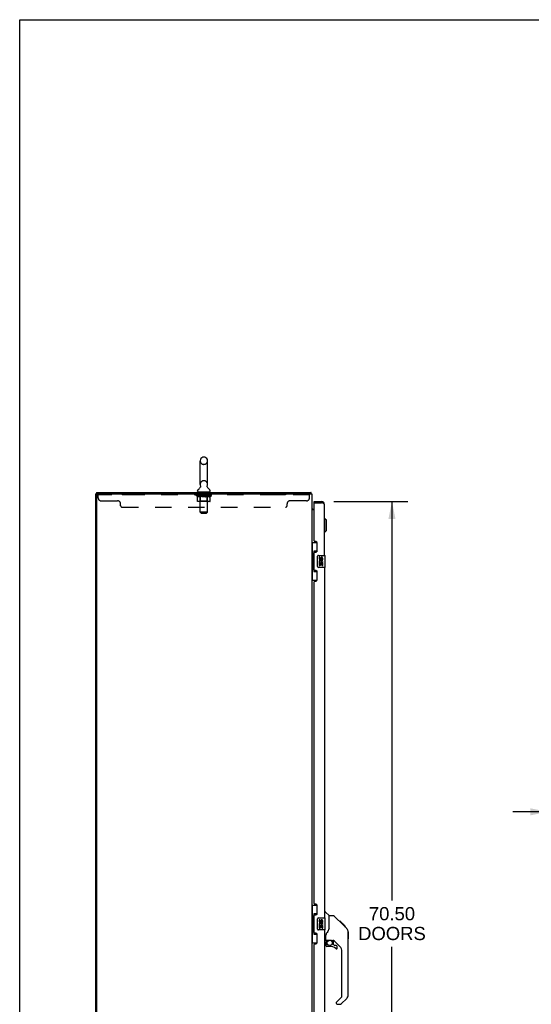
# Model space of a CAD drawing. Header units: inches. Extents: x 0 to 250, y 0 to 162.
# Tile 6 of 21: x 0 to 43, y 79 to 162. Entities that reach past the tile are written whole.
import ezdxf

# ---------------------------------------------------------------- set-up
doc = ezdxf.new("R2010")
doc.units = ezdxf.units.IN
doc.header["$LTSCALE"] = 13.735038
doc.header["$MEASUREMENT"] = 0
doc.linetypes.add('HIDDEN', pattern=[0.2, 0.1, -0.1])
doc.layers.get('0').update_dxf_attribs({"linetype": 'CONTINUOUS'})
for name, color, linetype in [('02___PRT_ALL_AXES', 7, 'CONTINUOUS'), ('DEFAULT_2', 8, 'HIDDEN'), ('DIMENSIONS', 7, 'CONTINUOUS')]:
    doc.layers.add(name, color=color, linetype=linetype)
doc.styles.get("Standard").update_dxf_attribs({"font": 'arial.ttf'})
doc.dimstyles.new('DIMSTYLE_1', dxfattribs={"dimtxt": 1.101741, "dimasz": 1.468988, "dimexe": 0.09, "dimexo": 0.07, "dimgap": 0.0375, "dimtad": 0, "dimtih": 1, "dimtoh": 1, "dimzin": 4, "dimdsep": 46, "dimtxsty": 'Standard', "dimblk": '_FILLED', "dimblk1": '_FILLED', "dimblk2": '_FILLED', "dimcen": 0.09, "dimazin": 1, "dimtfac": 1, "dimtdec": 3, "dimtofl": 0, "dimtmove": 0, "dimatfit": 3, "dimldrblk": '_FILLED', "dimfxl": 1, "dimtolj": 1, "dimtzin": 4, "dimarcsym": 0})

# ---------------------------------------------------------------- blocks, each defined once
blk = doc.blocks.new('_FILLED')
at = {"color": 0, "linetype": 'ByBlock'}
blk.add_solid([(0, 0), (-1, 0.2), (-1, -0.2)], dxfattribs=at)
blk = doc.blocks.new('*D8')
at = {"layer": 'DIMENSIONS', "color": 2, "linetype": 'Continuous'}
for p, q in [((44.05, 95.505), (41.112, 95.505)), ((45.8, 95.505), (48.2, 95.505))]:
    blk.add_line(p, q, dxfattribs=at)
at = {"layer": 'DIMENSIONS', "color": 2, "linetype": 'Continuous', "xscale": 1.4689880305, "yscale": 1.4689880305, "zscale": 1.4689880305}
blk.add_blockref('_FILLED', (44.05, 95.505), dxfattribs=at)
at = {"layer": 'DIMENSIONS', "color": 2, "linetype": 'Continuous', "xscale": 1.4689880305, "yscale": 1.4689880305, "zscale": 1.4689880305, "rotation": 180}
blk.add_blockref('_FILLED', (45.8, 95.505), dxfattribs=at)
at = {"layer": 'DIMENSIONS', "color": 2, "linetype": 'Continuous', "insert": (48.751, 96.056), "char_height": 1.1017, "width": 2.99395, "attachment_point": 1, "line_spacing_factor": 0.9}
blk.add_mtext('1.75', dxfattribs=at)
blk = doc.blocks.new('*D18')
at = {"layer": 'DIMENSIONS', "color": 2, "linetype": 'Continuous'}
for p, q in [((26.191, 121.4), (32.355, 121.4)), ((31.033, 121.4), (31.033, 88.11)), ((31.033, 50.9), (31.033, 84.254)), ((26.191, 50.9), (32.355, 50.9))]:
    blk.add_line(p, q, dxfattribs=at)
at = {"layer": 'DIMENSIONS', "color": 2, "linetype": 'Continuous', "xscale": 1.4689880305, "yscale": 1.4689880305, "zscale": 1.4689880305}
for p, rotation in [((31.033, 121.4), 90), ((31.033, 50.9), 270)]:
    blk.add_blockref('_FILLED', p, dxfattribs=dict(at, rotation=rotation))
at = {"layer": 'DIMENSIONS', "color": 2, "linetype": 'Continuous', "insert": (31.033, 87.56), "char_height": 1.1017, "width": 5.63567, "attachment_point": 2, "line_spacing_factor": 0.9}
blk.add_mtext('70.50\\PDOORS', dxfattribs=at)

msp = doc.modelspace()

# ---------------------------------------------------------------- linework, layer by layer
at = {"color": 7, "linetype": 'Continuous'}
for p, q in [((0, 0), (0, 161.589)), ((0, 161.589), (249.728, 161.589)), ((15.395, 125.095), (15.308, 125.095)), ((15.046, 122.82), (15.046, 124.795)), ((15.658, 122.82), (15.658, 124.795)), ((15.06, 122.601), (15.058, 122.597)), ((6.404, 122.046), (6.352, 122.046)), ((6.404, 122.15), (6.404, 122.046)), ((6.404, 122.15), (24.275, 122.15)), ((14.829, 122.249), (14.829, 122.288)), ((14.852, 122.18), (14.852, 122.15)), ((15.852, 122.18), (14.852, 122.18)), ((15.852, 122.18), (15.852, 122.15)), ((15.875, 122.249), (15.875, 122.288)), ((24.275, 122.15), (24.275, 122.046)), ((24.301, 122.053), (24.292, 122.046)), ((24.494, 120.754), (24.556, 120.754)), ((24.556, 121.296), (24.556, 121.4)), ((24.576, 121.296), (24.556, 121.296)), ((25.163, 121.4), (25.163, 121.296)), ((25.449, 119.95), (25.41, 119.95)), ((25.449, 118.848), (25.449, 119.95)), ((25.567, 119.832), (25.449, 119.95)), ((25.567, 118.966), (25.567, 119.832)), ((25.449, 118.848), (25.41, 118.848)), ((25.567, 118.966), (25.449, 118.848)), ((24.352, 117.975), (24.792, 117.975)), ((24.391, 117.975), (24.391, 116.95)), ((24.756, 117.975), (24.756, 117.195)), ((24.369, 116.95), (24.369, 115.85)), ((24.369, 116.95), (24.492, 116.95)), ((24.492, 116.98), (24.492, 117)), ((24.492, 115.85), (24.492, 116.95)), ((24.529, 117.24), (24.529, 115.56)), ((24.756, 117.24), (24.529, 117.24)), ((24.815, 116), (24.815, 116.8)), ((24.915, 116.9), (25.455, 116.9)), ((25.47, 115.915), (25.47, 116.885)), ((24.369, 115.85), (24.492, 115.85)), ((24.391, 115.85), (24.391, 114.825)), ((24.492, 115.799), (24.492, 115.819)), ((25.455, 115.9), (24.915, 115.9)), ((24.529, 115.56), (24.756, 115.56)), ((24.756, 115.605), (24.756, 114.825)), ((24.352, 114.825), (24.792, 114.825)), ((24.352, 87.725), (24.792, 87.725)), ((24.391, 87.725), (24.391, 86.7)), ((24.756, 87.725), (24.756, 86.945)), ((25.41, 87.154), (25.472, 87.154)), ((25.798, 86.844), (25.5, 87.142)), ((24.369, 86.7), (24.492, 86.7)), ((24.369, 86.7), (24.369, 85.6)), ((24.492, 86.73), (24.492, 86.75)), ((24.492, 85.6), (24.492, 86.7)), ((24.756, 86.99), (24.529, 86.99)), ((24.529, 86.99), (24.529, 85.31)), ((24.815, 85.75), (24.815, 86.55)), ((24.915, 86.65), (25.455, 86.65)), ((25.47, 85.665), (25.47, 86.635)), ((26.164, 86.839), (25.803, 86.839)), ((25.803, 85.734), (25.803, 86.839)), ((26.985, 86.051), (26.22, 86.815)), ((26.741, 86.361), (26.675, 86.361)), ((26.749, 86.354), (26.682, 86.354)), ((26.758, 86.344), (26.692, 86.344)), ((26.765, 86.337), (26.698, 86.337)), ((26.773, 86.329), (26.706, 86.329)), ((26.793, 86.31), (26.726, 86.31)), ((26.741, 86.361), (27.068, 86.034)), ((26.815, 86.287), (26.748, 86.287)), ((26.838, 86.264), (26.772, 86.264)), ((24.369, 85.6), (24.492, 85.6)), ((24.391, 85.6), (24.391, 84.575)), ((24.492, 85.549), (24.492, 85.569)), ((25.455, 85.65), (24.915, 85.65)), ((25.803, 85.797), (25.783, 85.74)), ((26.862, 86.24), (26.795, 86.24)), ((26.886, 86.216), (26.819, 86.216)), ((26.91, 86.193), (26.843, 86.193)), ((26.932, 86.171), (26.865, 86.171)), ((26.952, 86.15), (26.885, 86.15)), ((26.969, 86.133), (26.903, 86.133)), ((26.982, 86.12), (26.916, 86.12)), ((26.987, 86.116), (26.92, 86.116)), ((26.989, 86.114), (26.922, 86.114)), ((26.989, 86.113), (26.922, 86.113)), ((26.99, 86.113), (26.923, 86.113)), ((26.958, 86.077), (26.924, 86.111)), ((26.992, 86.11), (26.925, 86.11)), ((26.997, 86.106), (26.93, 86.106)), ((27.003, 86.1), (26.936, 86.1)), ((27.016, 86.086), (26.949, 86.086)), ((26.985, 86.05), (26.958, 86.077)), ((27.031, 86.071), (26.965, 86.071)), ((27.039, 86.063), (26.972, 86.063)), ((27.046, 86.056), (26.979, 86.056)), ((26.985, 86.05), (27.263, 85.772)), ((27.058, 86.044), (26.991, 86.044)), ((27.063, 86.039), (26.996, 86.039)), ((27.067, 86.036), (27, 86.036)), ((27.068, 86.035), (27.001, 86.035)), ((27.068, 86.034), (27.001, 86.034)), ((27.069, 86.034), (27.002, 86.034)), ((27.153, 85.95), (27.069, 86.034)), ((27.086, 85.95), (27.153, 85.95)), ((27.154, 85.948), (27.088, 85.948)), ((27.157, 85.945), (27.09, 85.945)), ((27.154, 85.948), (27.157, 85.945)), ((27.377, 85.517), (27.377, 85.523)), ((27.378, 80.21), (27.378, 85.494)), ((27.39, 85.498), (27.39, 84.912)), ((24.529, 85.31), (24.756, 85.31)), ((24.756, 85.355), (24.756, 84.575)), ((25.41, 84.772), (25.488, 84.772)), ((25.528, 84.811), (25.528, 85.218)), ((25.547, 84.813), (25.843, 84.813)), ((25.585, 84.733), (25.665, 84.813)), ((25.591, 84.727), (25.588, 84.73)), ((25.595, 84.724), (25.591, 84.727)), ((25.6, 84.719), (25.595, 84.724)), ((26.028, 84.772), (26.115, 84.772)), ((26.158, 84.44), (26.158, 84.767)), ((26.693, 84.275), (26.192, 84.777)), ((24.352, 84.575), (24.792, 84.575)), ((25.528, 84.594), (25.528, 84.356)), ((25.843, 84.278), (25.606, 84.278)), ((26.161, 84.432), (26.233, 84.36)), ((26.394, 84.356), (26.241, 84.356)), ((26.473, 84.158), (26.473, 84.278)), ((26.866, 80.125), (26.866, 83.858)), ((26.408, 79.634), (26.843, 80.069)), ((27.263, 79.932), (26.811, 79.48)), ((26.394, 79.6), (26.394, 79.535)), ((26.473, 79.457), (26.755, 79.457))]:
    msp.add_line(p, q, dxfattribs=at)
at = {"color": 3, "linetype": 'Continuous'}
for p, q in [((6.352, 50.254), (6.352, 122.046)), ((6.404, 122.046), (24.352, 122.046)), ((6.404, 121.983), (6.404, 50.316)), ((24.352, 122.046), (24.352, 50.254)), ((24.556, 121.4), (25.163, 121.4)), ((24.556, 118.107), (24.556, 121.276)), ((24.576, 121.296), (25.163, 121.296)), ((25.2, 121.282), (25.163, 121.296)), ((25.219, 121.275), (25.2, 121.282)), ((25.231, 121.27), (25.219, 121.275)), ((25.243, 121.266), (25.231, 121.27)), ((25.255, 121.261), (25.243, 121.266)), ((25.41, 116.9), (25.41, 121.153)), ((24.556, 120.702), (24.352, 120.702)), ((24.676, 118.047), (24.616, 118.047)), ((24.806, 117.297), (24.806, 117.917)), ((24.556, 115.692), (24.556, 117.107)), ((24.616, 117.167), (24.676, 117.167)), ((25.41, 115.9), (25.41, 86.65)), ((24.676, 115.632), (24.616, 115.632)), ((24.806, 114.882), (24.806, 115.502)), ((24.556, 87.857), (24.556, 114.692)), ((24.616, 114.752), (24.676, 114.752)), ((24.676, 87.797), (24.616, 87.797)), ((24.806, 87.047), (24.806, 87.667)), ((24.556, 85.442), (24.556, 86.857)), ((24.616, 86.917), (24.676, 86.917)), ((25.41, 85.65), (25.41, 56.4)), ((24.676, 85.382), (24.616, 85.382)), ((24.806, 84.632), (24.806, 85.252)), ((24.556, 57.607), (24.556, 84.442)), ((24.616, 84.502), (24.676, 84.502))]:
    msp.add_line(p, q, dxfattribs=at)
at = {"color": 7, "linetype": 'Continuous'}
for points in [[(15.065, 122.713), (15.066, 122.709), (15.068, 122.704), (15.069, 122.699), (15.071, 122.694), (15.072, 122.689), (15.072, 122.684), (15.073, 122.679), (15.074, 122.674), (15.074, 122.669), (15.074, 122.664), (15.074, 122.659), (15.074, 122.654), (15.073, 122.649), (15.073, 122.644), (15.072, 122.639), (15.071, 122.634), (15.07, 122.63), (15.069, 122.625), (15.068, 122.62), (15.066, 122.615), (15.064, 122.61), (15.062, 122.606), (15.06, 122.601)], [(15.645, 122.597), (15.643, 122.601), (15.641, 122.606), (15.639, 122.61), (15.637, 122.615), (15.636, 122.62), (15.634, 122.625), (15.633, 122.629), (15.632, 122.634), (15.631, 122.639), (15.63, 122.644), (15.63, 122.649), (15.629, 122.654), (15.629, 122.659), (15.629, 122.664), (15.629, 122.669), (15.63, 122.674), (15.63, 122.679), (15.631, 122.684), (15.632, 122.689), (15.633, 122.694), (15.634, 122.699), (15.635, 122.704), (15.637, 122.709), (15.638, 122.713)], [(24.288, 122.103), (24.287, 122.114), (24.286, 122.12), (24.286, 122.124), (24.285, 122.129), (24.285, 122.133), (24.284, 122.136), (24.283, 122.14), (24.282, 122.142), (24.281, 122.145), (24.28, 122.147), (24.279, 122.148), (24.277, 122.149), (24.276, 122.149), (24.275, 122.15)], [(24.301, 122.053), (24.299, 122.055), (24.298, 122.058), (24.296, 122.062), (24.294, 122.066), (24.293, 122.071), (24.292, 122.076), (24.291, 122.082), (24.29, 122.087), (24.289, 122.092), (24.288, 122.098), (24.288, 122.103)], [(24.362, 120.792), (24.36, 120.79), (24.358, 120.788), (24.356, 120.786), (24.355, 120.784), (24.354, 120.782)], [(24.373, 120.801), (24.37, 120.798), (24.368, 120.797), (24.366, 120.795), (24.364, 120.793), (24.362, 120.792)], [(24.381, 120.81), (24.381, 120.809), (24.381, 120.809), (24.381, 120.808), (24.38, 120.807), (24.379, 120.806), (24.378, 120.805), (24.377, 120.804), (24.375, 120.803), (24.373, 120.801)], [(24.529, 117.216), (24.529, 117.212), (24.529, 117.209), (24.53, 117.205), (24.531, 117.2), (24.533, 117.196), (24.535, 117.191), (24.538, 117.185), (24.541, 117.179), (24.544, 117.173), (24.548, 117.166), (24.552, 117.158), (24.557, 117.15), (24.562, 117.142), (24.565, 117.139)], [(24.815, 116.8), (24.815, 116.806), (24.815, 116.812), (24.816, 116.818), (24.818, 116.824), (24.819, 116.83), (24.821, 116.836)], [(24.821, 115.963), (24.819, 115.969), (24.818, 115.975), (24.816, 115.981), (24.815, 115.987), (24.815, 115.993), (24.815, 116)], [(24.565, 115.661), (24.562, 115.657), (24.557, 115.649), (24.552, 115.641), (24.548, 115.633), (24.544, 115.627), (24.541, 115.62), (24.538, 115.614), (24.535, 115.609), (24.533, 115.603), (24.531, 115.599), (24.53, 115.594), (24.529, 115.59), (24.529, 115.587), (24.529, 115.583)], [(24.529, 86.966), (24.529, 86.962), (24.529, 86.959), (24.53, 86.955), (24.531, 86.95), (24.533, 86.946), (24.535, 86.941), (24.538, 86.935), (24.541, 86.929), (24.544, 86.923), (24.548, 86.916), (24.552, 86.908), (24.557, 86.9), (24.562, 86.892), (24.565, 86.889)], [(24.815, 86.55), (24.815, 86.556), (24.815, 86.562), (24.816, 86.568), (24.818, 86.574), (24.819, 86.58), (24.821, 86.586)], [(26.22, 86.815), (26.212, 86.822), (26.204, 86.828), (26.195, 86.833), (26.185, 86.836), (26.175, 86.838), (26.164, 86.839)], [(24.821, 85.713), (24.819, 85.719), (24.818, 85.725), (24.816, 85.731), (24.815, 85.737), (24.815, 85.743), (24.815, 85.75)], [(25.783, 85.74), (25.752, 85.67), (25.716, 85.6), (25.673, 85.527), (25.626, 85.453), (25.581, 85.389)], [(26.924, 86.111), (26.902, 86.133), (26.88, 86.156), (26.858, 86.178)], [(27.378, 85.494), (27.377, 85.523), (27.372, 85.564), (27.362, 85.605), (27.348, 85.644), (27.33, 85.682), (27.308, 85.718), (27.283, 85.751), (27.263, 85.772)], [(24.565, 85.411), (24.562, 85.407), (24.557, 85.399), (24.552, 85.391), (24.548, 85.383), (24.544, 85.377), (24.541, 85.37), (24.538, 85.364), (24.535, 85.359), (24.533, 85.353), (24.531, 85.349), (24.53, 85.344), (24.529, 85.34), (24.529, 85.337), (24.529, 85.333)], [(25.581, 85.389), (25.57, 85.373), (25.555, 85.343), (25.543, 85.312), (25.534, 85.277), (25.529, 85.242), (25.528, 85.218)], [(25.6, 84.719), (25.59, 84.709), (25.582, 84.698), (25.574, 84.687), (25.567, 84.674), (25.561, 84.662), (25.556, 84.649), (25.553, 84.635), (25.55, 84.622), (25.548, 84.608), (25.548, 84.594)], [(25.588, 84.73), (25.587, 84.732), (25.586, 84.733), (25.586, 84.733), (25.585, 84.733)], [(25.843, 84.813), (25.849, 84.813), (25.869, 84.812), (25.89, 84.809), (25.911, 84.805), (25.931, 84.801), (25.949, 84.795), (25.965, 84.79), (25.979, 84.785), (25.991, 84.781), (26.002, 84.777), (26.01, 84.774), (26.019, 84.773)], [(26.019, 84.773), (26.027, 84.772), (26.027, 84.772)]]:
    msp.add_lwpolyline(points, dxfattribs=at)
at = {"color": 3, "linetype": 'Continuous'}
msp.add_lwpolyline([(25.41, 121.153), (25.41, 121.155), (25.409, 121.158), (25.409, 121.16), (25.408, 121.162), (25.408, 121.165), (25.407, 121.167), (25.406, 121.169), (25.405, 121.171), (25.403, 121.174), (25.402, 121.176), (25.4, 121.178), (25.398, 121.181), (25.396, 121.183), (25.394, 121.185), (25.392, 121.188), (25.39, 121.19), (25.387, 121.192), (25.384, 121.194), (25.382, 121.197), (25.379, 121.199), (25.376, 121.201), (25.372, 121.204), (25.369, 121.206), (25.365, 121.208), (25.362, 121.211), (25.358, 121.213), (25.354, 121.215), (25.35, 121.217), (25.346, 121.22), (25.342, 121.222), (25.337, 121.224), (25.333, 121.227), (25.328, 121.229), (25.324, 121.231), (25.319, 121.234), (25.314, 121.236), (25.309, 121.238), (25.304, 121.24), (25.299, 121.243), (25.293, 121.245), (25.288, 121.247), (25.283, 121.25), (25.277, 121.252), (25.272, 121.254), (25.266, 121.257), (25.255, 121.261)], dxfattribs=at)
at = {"color": 7, "linetype": 'Continuous'}
msp.add_circle((25.843, 84.573), 0.217, dxfattribs=at)
for centre, radius, start, end in [((15.352, 124.795), 0.306, 105.63034, 180), ((15.308, 124.951), 0.144, 90, 105.63034), ((15.395, 124.951), 0.144, 74.36966, 90), ((15.352, 124.795), 0.306, 0, 74.36966), ((14.972, 122.288), 0.144, 124.66265, 180), ((14.593, 122.836), 0.523, 304.66237, 336.9318), ((15.352, 122.82), 0.306, 180, 200.48713), ((16.11, 122.836), 0.523, 203.0682, 235.33763), ((15.352, 122.82), 0.306, 339.51287, 360), ((15.731, 122.288), 0.144, 0, 55.33735), ((14.898, 122.249), 0.069, 180, 270), ((15.806, 122.249), 0.069, 270, 360), ((24.105, 121.903), 0.246, 35.33048, 37.39407), ((24.494, 120.896), 0.142, 180, 270), ((25.163, 121.153), 0.142, 48.63431, 90), ((25.246, 121.01), 0.26, 90, 92.6209), ((24.915, 116.8), 0.1, 90, 158.79459), ((25.455, 116.885), 0.015, 0, 90), ((24.915, 116), 0.1, 201.20502, 270), ((25.455, 115.915), 0.015, 270, 360), ((25.472, 87.114), 0.0394, 45, 90), ((24.915, 86.55), 0.1, 90, 158.79459), ((25.455, 86.635), 0.015, 0, 90), ((25.784, 86.83), 0.0197, 0, 45), ((24.915, 85.75), 0.1, 201.20502, 270), ((25.455, 85.665), 0.015, 270, 360), ((27.37, 85.498), 0.0197, 0, 68.93953), ((25.488, 84.811), 0.0394, 270, 360), ((25.547, 84.833), 0.0197, 180, 270), ((25.725, 84.594), 0.197, 135, 180), ((26.115, 84.575), 0.197, 52.51213, 90), ((27.37, 84.912), 0.0197, 293.60704, 360), ((25.606, 84.356), 0.0787, 180, 270), ((25.843, 83.49), 0.787, 50.4788, 90), ((26.169, 84.44), 0.0118, 180, 225), ((26.241, 84.368), 0.0118, 225, 270), ((26.394, 84.158), 0.0787, 230.4788, 360), ((26.394, 84.278), 0.0787, 0, 90), ((26.276, 83.858), 0.591, 0, 45), ((26.788, 80.125), 0.0787, 315, 360), ((26.984, 80.21), 0.394, 315, 360), ((26.441, 79.6), 0.0472, 135, 180), ((26.473, 79.535), 0.0787, 180, 270), ((26.755, 79.535), 0.0787, 270, 315)]:
    msp.add_arc(centre, radius, start, end, dxfattribs=at)
at = {"color": 3, "linetype": 'Continuous'}
for centre, radius, start, end in [((6.466, 121.983), 0.0625, 90, 180), ((24.576, 121.276), 0.02, 90, 180), ((25.163, 121.153), 0.246, 0, 90), ((24.616, 118.107), 0.06, 180, 270), ((24.676, 117.917), 0.13, 0, 90), ((24.616, 117.107), 0.06, 90, 180), ((24.676, 117.297), 0.13, 270, 360), ((24.616, 115.692), 0.06, 180, 270), ((24.676, 115.502), 0.13, 0, 90), ((24.616, 114.692), 0.06, 90, 180), ((24.676, 114.882), 0.13, 270, 360), ((24.616, 87.857), 0.06, 180, 270), ((24.676, 87.667), 0.13, 0, 90), ((24.616, 86.857), 0.06, 90, 180), ((24.676, 87.047), 0.13, 270, 360), ((24.616, 85.442), 0.06, 180, 270), ((24.676, 85.252), 0.13, 0, 90), ((24.676, 84.632), 0.13, 270, 360), ((24.616, 84.442), 0.06, 90, 180)]:
    msp.add_arc(centre, radius, start, end, dxfattribs=at)
at = {"color": 7, "linetype": 'Continuous'}
for centre, start_param, end_param in [((24.596, 116.99), 0.699287, 1.51401), ((24.596, 116.99), -4.655602, -3.84088), ((24.596, 115.809), 0.699287, 1.51401), ((24.596, 115.809), -4.655602, -3.84088), ((24.596, 86.74), 0.699287, 1.51401), ((24.596, 86.74), -4.655602, -3.84088), ((24.596, 85.559), 0.699287, 1.51401), ((24.596, 85.559), -4.655602, -3.84088)]:
    msp.add_ellipse(centre, major_axis=(0, 0.18), ratio=0.579493, start_param=start_param, end_param=end_param, dxfattribs=at)
at = {"layer": '02___PRT_ALL_AXES', "color": 8, "linetype": 'HIDDEN'}
for p, q in [((8.539, 122.046), (8.539, 121.942)), ((9.414, 122.046), (8.539, 122.046)), ((9.414, 121.942), (8.539, 121.942)), ((9.414, 122.046), (9.414, 121.942)), ((14.914, 121.942), (14.914, 122.046)), ((15.789, 122.046), (14.914, 122.046)), ((15.789, 121.942), (14.914, 121.942)), ((15.789, 121.942), (15.789, 122.046)), ((21.289, 122.046), (21.289, 121.942)), ((22.164, 122.046), (21.289, 122.046)), ((22.164, 121.942), (21.289, 121.942)), ((22.164, 122.046), (22.164, 121.942))]:
    msp.add_line(p, q, dxfattribs=at)
at = {"layer": '02___PRT_ALL_AXES', "color": 7, "linetype": 'Continuous'}
for p, q in [((24.952, 116.745), (24.952, 116.609)), ((25.015, 116.745), (24.952, 116.745)), ((25.015, 116.609), (25.015, 116.745)), ((25.08, 116.672), (25.08, 116.603)), ((25.141, 116.609), (25.141, 116.651)), ((25.204, 116.651), (25.204, 116.515)), ((25.267, 116.515), (25.267, 116.651)), ((24.952, 116.284), (24.952, 116.054)), ((24.97, 116.284), (24.952, 116.284)), ((24.952, 116.054), (25.015, 116.054)), ((25.005, 116.284), (25.032, 116.303)), ((25.005, 116.284), (25.267, 116.284)), ((25.015, 116.054), (25.015, 116.221)), ((25.015, 116.221), (25.08, 116.221)), ((25.08, 116.221), (25.08, 116.085)), ((25.08, 116.085), (25.141, 116.085)), ((25.141, 116.085), (25.141, 116.221)), ((25.141, 116.221), (25.204, 116.221)), ((25.196, 116.32), (25.254, 116.295)), ((25.204, 116.515), (25.267, 116.515)), ((25.204, 116.221), (25.204, 116.054)), ((25.204, 116.054), (25.267, 116.054)), ((25.267, 116.054), (25.267, 116.284)), ((25.015, 86.495), (24.952, 86.495)), ((24.952, 86.495), (24.952, 86.359)), ((25.015, 86.359), (25.015, 86.495)), ((25.08, 86.422), (25.08, 86.353)), ((25.141, 86.359), (25.141, 86.401)), ((25.204, 86.401), (25.204, 86.265)), ((25.204, 86.265), (25.267, 86.265)), ((25.267, 86.265), (25.267, 86.401)), ((24.97, 86.034), (24.952, 86.034)), ((24.952, 86.034), (24.952, 85.804)), ((24.952, 85.804), (25.015, 85.804)), ((25.005, 86.034), (25.032, 86.053)), ((25.005, 86.034), (25.267, 86.034)), ((25.015, 85.971), (25.08, 85.971)), ((25.015, 85.804), (25.015, 85.971)), ((25.08, 85.971), (25.08, 85.835)), ((25.08, 85.835), (25.141, 85.835)), ((25.141, 85.971), (25.204, 85.971)), ((25.141, 85.835), (25.141, 85.971)), ((25.196, 86.07), (25.254, 86.045)), ((25.204, 85.971), (25.204, 85.804)), ((25.204, 85.804), (25.267, 85.804)), ((25.267, 85.804), (25.267, 86.034))]:
    msp.add_line(p, q, dxfattribs=at)
for centre, radius, start, end in [((25.172, 116.651), 0.0943, 68.69989, 167.43379), ((25.172, 116.651), 0.0314, 0, 180.04847), ((25.172, 116.651), 0.0943, 0, 68.67039), ((25.047, 116.609), 0.0943, 180, 360), ((25.106, 116.357), 0.154, 161.41988, 206.19629), ((25.109, 116.358), 0.157, 336.59665, 161.87913), ((25.109, 116.358), 0.157, 205.73705, 207.8532), ((25.047, 116.609), 0.0314, 180, 261.22946), ((25.109, 116.358), 0.0943, 336.59665, 215.11217), ((25.046, 116.614), 0.0362, 263.42855, 341.76278), ((25.047, 86.359), 0.0943, 180, 360), ((25.109, 86.108), 0.157, 336.59665, 161.87913), ((25.047, 86.359), 0.0314, 180, 261.22946), ((25.046, 86.364), 0.0362, 263.42855, 341.76278), ((25.172, 86.401), 0.0943, 68.69989, 167.43379), ((25.172, 86.401), 0.0314, 0, 180.04847), ((25.172, 86.401), 0.0943, 0, 68.67039), ((25.106, 86.107), 0.154, 161.41988, 206.19629), ((25.109, 86.108), 0.157, 205.73705, 207.8532), ((25.109, 86.108), 0.0943, 336.59665, 215.11217)]:
    msp.add_arc(centre, radius, start, end, dxfattribs=at)
at = {"layer": 'DEFAULT_2', "color": 8, "linetype": 'HIDDEN'}
for p, q in [((15.395, 124.495), (15.308, 124.495)), ((15.395, 123.12), (15.308, 123.12)), ((6.539, 121.701), (6.539, 122.046)), ((24.164, 121.942), (6.539, 121.942)), ((14.718, 121.893), (14.718, 121.933)), ((14.718, 121.933), (15.025, 121.933)), ((14.815, 121.825), (14.718, 121.893)), ((15.985, 121.893), (14.718, 121.893)), ((14.719, 121.933), (14.719, 121.937)), ((14.84, 121.936), (14.719, 121.937)), ((14.728, 121.933), (14.728, 121.94)), ((14.737, 121.93), (14.737, 121.933)), ((14.737, 121.93), (15.967, 121.93)), ((14.745, 121.93), (14.745, 121.933)), ((14.746, 121.93), (14.746, 121.933)), ((14.757, 121.933), (14.757, 121.94)), ((14.773, 121.93), (14.773, 121.933)), ((14.775, 121.93), (14.775, 121.933)), ((14.803, 121.933), (14.803, 121.94)), ((14.815, 121.418), (14.815, 121.825)), ((14.815, 121.825), (14.83, 121.815)), ((14.818, 121.93), (14.818, 121.933)), ((14.82, 121.93), (14.82, 121.933)), ((14.845, 121.806), (14.83, 121.815)), ((14.84, 121.933), (14.84, 121.936)), ((14.859, 121.798), (14.845, 121.806)), ((14.874, 121.791), (14.859, 121.798)), ((14.866, 121.933), (14.866, 121.94)), ((14.868, 121.93), (14.868, 121.933)), ((14.869, 121.93), (14.869, 121.933)), ((14.872, 121.93), (14.872, 121.933)), ((14.888, 121.786), (14.874, 121.792)), ((14.879, 121.93), (14.879, 121.933)), ((14.879, 121.93), (14.879, 121.933)), ((14.882, 121.93), (14.882, 121.933)), ((14.886, 121.93), (14.886, 121.934)), ((14.902, 121.781), (14.888, 121.786)), ((14.89, 121.93), (14.89, 121.933)), ((14.996, 121.781), (14.902, 121.781)), ((14.904, 121.93), (14.904, 121.933)), ((14.922, 121.93), (14.922, 121.933)), ((14.923, 121.93), (14.923, 121.935)), ((14.943, 121.93), (14.943, 121.933)), ((14.943, 121.93), (14.943, 121.933)), ((14.945, 121.933), (14.945, 121.94)), ((14.954, 121.93), (14.954, 121.933)), ((14.958, 121.93), (14.958, 121.933)), ((14.968, 121.93), (14.968, 121.933)), ((14.979, 121.93), (14.979, 121.937)), ((14.994, 121.93), (14.994, 121.933)), ((14.996, 121.781), (15.01, 121.786)), ((14.997, 121.93), (14.997, 121.933)), ((15.025, 121.791), (15.01, 121.786)), ((15.025, 121.93), (15.025, 121.933)), ((15.039, 121.798), (15.025, 121.791)), ((15.092, 121.933), (15.03, 121.933)), ((15.035, 121.933), (15.035, 121.94)), ((15.039, 122.18), (15.039, 122.15)), ((15.039, 121.421), (15.039, 121.89)), ((15.053, 121.806), (15.039, 121.798)), ((15.042, 121.93), (15.042, 121.933)), ((15.046, 121.93), (15.046, 121.933)), ((15.052, 120.499), (15.052, 122.145)), ((15.052, 121.93), (15.052, 121.938)), ((15.068, 121.815), (15.053, 121.806)), ((15.057, 121.93), (15.057, 121.933)), ((15.068, 121.93), (15.068, 121.933)), ((15.083, 121.825), (15.068, 121.815)), ((15.083, 121.418), (15.083, 121.825)), ((15.083, 121.825), (15.112, 121.815)), ((15.092, 121.93), (15.092, 121.933)), ((15.167, 121.933), (15.107, 121.933)), ((15.141, 121.806), (15.112, 121.815)), ((15.128, 121.93), (15.128, 121.933)), ((15.135, 121.933), (15.135, 121.94)), ((15.139, 121.93), (15.139, 121.933)), ((15.169, 121.798), (15.14, 121.806)), ((15.141, 121.93), (15.141, 121.939)), ((15.144, 121.93), (15.144, 121.933)), ((15.151, 121.93), (15.151, 121.933)), ((15.167, 121.93), (15.167, 121.933)), ((15.197, 121.792), (15.169, 121.798)), ((15.247, 121.933), (15.193, 121.933)), ((15.225, 121.786), (15.197, 121.792)), ((15.206, 121.93), (15.206, 121.933)), ((15.253, 121.781), (15.225, 121.786)), ((15.237, 121.933), (15.352, 121.94)), ((15.242, 121.933), (15.242, 121.94)), ((15.242, 121.939), (15.242, 121.94)), ((15.242, 121.933), (15.242, 121.939)), ((15.242, 121.93), (15.242, 121.933)), ((15.246, 121.93), (15.246, 121.933)), ((15.247, 121.93), (15.247, 121.933)), ((15.247, 121.93), (15.247, 121.933)), ((15.451, 121.781), (15.253, 121.781)), ((15.331, 121.933), (15.283, 121.933)), ((15.288, 121.93), (15.288, 121.933)), ((15.331, 121.93), (15.331, 121.933)), ((15.349, 121.933), (15.349, 121.933)), ((15.349, 121.93), (15.349, 121.933)), ((15.349, 121.93), (15.349, 121.933)), ((15.352, 121.933), (15.352, 121.94)), ((15.352, 121.94), (15.466, 121.933)), ((15.354, 121.93), (15.354, 121.933)), ((15.354, 121.93), (15.354, 121.933)), ((15.354, 121.933), (15.354, 121.933)), ((15.372, 121.93), (15.372, 121.933)), ((15.372, 121.933), (15.421, 121.933)), ((15.415, 121.93), (15.415, 121.933)), ((15.451, 121.781), (15.478, 121.786)), ((15.456, 121.93), (15.456, 121.933)), ((15.456, 121.93), (15.456, 121.933)), ((15.456, 121.933), (15.511, 121.933)), ((15.457, 121.93), (15.457, 121.933)), ((15.461, 121.939), (15.462, 121.94)), ((15.461, 121.933), (15.461, 121.939)), ((15.461, 121.93), (15.461, 121.933)), ((15.462, 121.933), (15.462, 121.94)), ((15.506, 121.791), (15.478, 121.786)), ((15.497, 121.93), (15.497, 121.933)), ((15.533, 121.798), (15.505, 121.791)), ((15.561, 121.806), (15.533, 121.798)), ((15.537, 121.93), (15.537, 121.933)), ((15.537, 121.933), (15.596, 121.933)), ((15.552, 121.93), (15.552, 121.933)), ((15.559, 121.93), (15.559, 121.933)), ((15.589, 121.814), (15.561, 121.806)), ((15.562, 121.93), (15.562, 121.939)), ((15.564, 121.93), (15.564, 121.933)), ((15.568, 121.933), (15.568, 121.94)), ((15.575, 121.93), (15.575, 121.933)), ((15.618, 121.824), (15.589, 121.814)), ((15.612, 121.93), (15.612, 121.933)), ((15.612, 121.933), (15.674, 121.933)), ((15.618, 121.418), (15.618, 121.824)), ((15.618, 121.824), (15.632, 121.814)), ((15.646, 121.806), (15.632, 121.814)), ((15.636, 121.93), (15.636, 121.933)), ((15.66, 121.798), (15.646, 121.806)), ((15.647, 121.93), (15.647, 121.933)), ((15.651, 121.93), (15.651, 121.938)), ((15.652, 120.499), (15.652, 122.145)), ((15.657, 121.93), (15.657, 121.933)), ((15.673, 121.792), (15.66, 121.798)), ((15.661, 121.93), (15.661, 121.933)), ((15.664, 122.18), (15.664, 122.15)), ((15.664, 121.421), (15.664, 121.89)), ((15.668, 121.933), (15.668, 121.94)), ((15.687, 121.786), (15.673, 121.792)), ((15.679, 121.93), (15.679, 121.933)), ((15.679, 121.933), (15.88, 121.933)), ((15.7, 121.781), (15.687, 121.786)), ((15.804, 121.781), (15.7, 121.781)), ((15.706, 121.93), (15.706, 121.933)), ((15.709, 121.93), (15.709, 121.933)), ((15.724, 121.93), (15.724, 121.937)), ((15.736, 121.93), (15.736, 121.933)), ((15.745, 121.93), (15.745, 121.933)), ((15.749, 121.93), (15.749, 121.933)), ((15.759, 121.933), (15.759, 121.94)), ((15.76, 121.93), (15.76, 121.933)), ((15.76, 121.93), (15.76, 121.933)), ((15.78, 121.93), (15.78, 121.935)), ((15.781, 121.93), (15.781, 121.933)), ((15.799, 121.93), (15.799, 121.933)), ((15.804, 121.781), (15.817, 121.786)), ((15.813, 121.93), (15.813, 121.933)), ((15.831, 121.792), (15.817, 121.786)), ((15.818, 121.93), (15.818, 121.934)), ((15.821, 121.93), (15.821, 121.933)), ((15.824, 121.93), (15.824, 121.933)), ((15.824, 121.93), (15.824, 121.933)), ((15.844, 121.798), (15.831, 121.791)), ((15.832, 121.93), (15.832, 121.933)), ((15.835, 121.93), (15.835, 121.933)), ((15.835, 121.93), (15.835, 121.933)), ((15.837, 121.933), (15.837, 121.94)), ((15.858, 121.806), (15.844, 121.798)), ((15.872, 121.814), (15.858, 121.805)), ((15.886, 121.823), (15.872, 121.814)), ((15.883, 121.93), (15.883, 121.933)), ((15.886, 121.93), (15.886, 121.933)), ((15.886, 121.823), (15.985, 121.893)), ((15.886, 121.418), (15.886, 121.823)), ((15.9, 121.933), (15.9, 121.94)), ((15.929, 121.93), (15.929, 121.933)), ((15.93, 121.93), (15.93, 121.933)), ((15.947, 121.933), (15.947, 121.94)), ((15.957, 121.93), (15.957, 121.933)), ((15.958, 121.93), (15.958, 121.933)), ((15.967, 121.93), (15.967, 121.933)), ((15.975, 121.933), (15.975, 121.94)), ((15.985, 121.893), (15.985, 121.94)), ((24.164, 121.701), (24.164, 122.046)), ((6.789, 121.451), (8.164, 121.451)), ((8.414, 121.046), (8.414, 121.201)), ((8.539, 120.921), (22.164, 120.921)), ((15.843, 121.381), (14.858, 121.381)), ((15.039, 121.421), (14.999, 121.381)), ((15.664, 121.421), (15.039, 121.421)), ((15.604, 121.384), (15.607, 121.386)), ((15.607, 121.386), (15.609, 121.388)), ((15.664, 121.421), (15.704, 121.381)), ((22.289, 121.046), (22.289, 121.201)), ((23.914, 121.451), (22.539, 121.451)), ((15.121, 120.43), (15.052, 120.499)), ((15.652, 120.499), (15.052, 120.499)), ((15.121, 120.43), (15.583, 120.43)), ((15.583, 120.43), (15.652, 120.499))]:
    msp.add_line(p, q, dxfattribs=at)
for points in [[(14.858, 121.381), (14.853, 121.382), (14.848, 121.382), (14.843, 121.384), (14.838, 121.386), (14.833, 121.388), (14.829, 121.391), (14.825, 121.395), (14.822, 121.399), (14.819, 121.403), (14.817, 121.408), (14.816, 121.413), (14.815, 121.418)], [(15.104, 121.381), (15.102, 121.382), (15.099, 121.382), (15.097, 121.384), (15.094, 121.386), (15.092, 121.388), (15.09, 121.391), (15.088, 121.395), (15.086, 121.399), (15.085, 121.403), (15.084, 121.408), (15.083, 121.413), (15.083, 121.418)], [(15.597, 121.381), (15.599, 121.382), (15.602, 121.382)], [(15.599, 121.382), (15.602, 121.382), (15.604, 121.384)], [(15.609, 121.388), (15.611, 121.391), (15.613, 121.395), (15.615, 121.399), (15.616, 121.403)], [(15.611, 121.391), (15.613, 121.395), (15.615, 121.399)], [(15.616, 121.403), (15.617, 121.408), (15.618, 121.413), (15.618, 121.418)], [(15.617, 121.408), (15.618, 121.413), (15.618, 121.418)], [(15.843, 121.381), (15.848, 121.382), (15.853, 121.382), (15.858, 121.384), (15.863, 121.386), (15.868, 121.388), (15.872, 121.391), (15.876, 121.395), (15.879, 121.399), (15.882, 121.403), (15.884, 121.408), (15.885, 121.413), (15.886, 121.418)]]:
    msp.add_lwpolyline(points, dxfattribs=at)
for centre, radius, start, end in [((15.352, 124.795), 0.306, 180, 254.36966), ((15.308, 124.639), 0.144, 254.36966, 270), ((15.395, 124.639), 0.144, 270, 285.63034), ((15.352, 124.795), 0.306, 285.63034, 360), ((15.352, 122.82), 0.306, 105.63034, 180), ((15.308, 122.976), 0.144, 90, 105.63034), ((15.395, 122.976), 0.144, 74.36966, 90), ((15.352, 122.82), 0.306, 0, 74.36966), ((6.789, 121.701), 0.25, 180, 270), ((14.999, 121.89), 0.0398, 0, 89.99999), ((15.017, 122.145), 0.0345, 0, 90), ((15.686, 122.145), 0.0345, 90, 180), ((15.704, 121.89), 0.0398, 90.00001, 180), ((23.914, 121.701), 0.25, 270, 360), ((8.164, 121.201), 0.25, 0, 90), ((8.539, 121.046), 0.125, 180, 270), ((22.164, 121.046), 0.125, 270, 360), ((22.539, 121.201), 0.25, 90, 180)]:
    msp.add_arc(centre, radius, start, end, dxfattribs=at)
for centre, major_axis, ratio, start_param, end_param in [((15.352, 121.94), (0.633, 0.007), 0.05963, 9.249616, 9.431313), ((15.352, 121.94), (0.633, 0), 0.060556, -3.083241, -2.96706), ((14.674, 121.928), (0.198, 0.002), 0.05963, 0.25549, 1.295341), ((15.352, 121.94), (0.633, 0.013), 0.05688, 2.791345, 2.965878), ((14.743, 121.928), (0.198, -0.002), 0.05963, 0.605815, 1.645666), ((15.352, 121.94), (0.633, -0.007), 0.05963, -2.96643, -2.791898), ((14.674, 121.921), (0.198, 0.004), 0.05688, 1.20151, 1.294789), ((14.743, 121.921), (0.198, 0), 0.060556, 1.551758, 1.645036), ((14.699, 121.921), (0.198, 0.002), 0.05963, 1.170259, 1.376596), ((14.744, 121.923), (0.164, 0.002), 0.05963, 1.065228, 1.614276), ((14.724, 121.923), (0.164, 0.003), 0.05688, 0.890143, 1.43919), ((14.782, 121.923), (0.164, 0), 0.060556, 1.240391, 1.789438), ((14.67, 121.928), (0.198, 0.004), 0.05688, 0.080405, 1.120256), ((15.352, 121.94), (0.633, 0.019), 0.052395, 2.616403, 2.790936), ((14.805, 121.928), (0.198, -0.004), 0.05688, 0.7809, 1.820751), ((15.352, 121.94), (0.633, -0.013), 0.05688, -2.791345, -2.616812), ((14.67, 121.921), (0.198, 0.006), 0.052395, 1.026568, 1.119847), ((14.805, 121.921), (0.198, -0.002), 0.05963, 1.72692, 1.820198), ((14.723, 121.923), (0.164, 0.005), 0.052395, 0.715201, 1.264248), ((14.838, 121.923), (0.164, -0.002), 0.05963, 1.415553, 1.9646), ((15.352, 121.94), (0.633, 0.025), 0.046319, 2.441654, 2.616187), ((14.885, 121.928), (0.198, -0.006), 0.052395, 0.955842, 1.995693), ((15.352, 121.94), (0.633, -0.019), 0.052395, -2.616403, -2.44187), ((14.687, 121.928), (0.198, 0.006), 0.052395, -0.094537, 0.945314), ((14.687, 121.921), (0.198, 0.008), 0.046319, 0.851819, 0.945098), ((14.885, 121.921), (0.198, -0.004), 0.05688, 1.902006, 1.995284), ((14.742, 121.923), (0.164, 0.006), 0.046319, 0.540452, 1.089499), ((14.909, 121.923), (0.164, -0.003), 0.05688, 1.590638, 2.139686), ((14.699, 121.928), (0.198, 0), 0.060556, 0.430652, 0.777569), ((15.352, 121.94), (0.633, 0.029), 0.038841, 2.267123, 2.441656), ((14.978, 121.928), (0.198, -0.008), 0.046319, 1.130591, 2.170442), ((14.725, 121.928), (0.198, 0.008), 0.046319, -0.269286, 0.770565), ((15.352, 121.94), (0.633, -0.025), 0.046319, -2.441654, -2.267121), ((14.725, 121.921), (0.198, 0.009), 0.038841, 0.677289, 0.770567), ((14.978, 121.921), (0.198, -0.006), 0.052395, 2.076947, 2.170226), ((14.779, 121.923), (0.164, 0.008), 0.038841, 0.365921, 0.914969), ((14.993, 121.923), (0.164, -0.005), 0.052395, 1.76558, 2.314627), ((15.352, 121.94), (0.633, 0.033), 0.030195, 2.09281, 2.267343), ((15.083, 121.928), (0.198, -0.009), 0.038841, 1.305122, 2.344973), ((14.781, 121.928), (0.198, 0.009), 0.038841, -0.443817, 0.596034), ((15.352, 121.94), (0.633, -0.029), 0.038841, -2.267123, -2.092591), ((14.781, 121.921), (0.198, 0.01), 0.030195, 0.502975, 0.596254), ((15.083, 121.921), (0.198, -0.008), 0.046319, 2.251696, 2.344975), ((14.833, 121.923), (0.164, 0.009), 0.030195, 0.191608, 0.740655), ((15.089, 121.923), (0.164, -0.006), 0.046319, 1.940329, 2.489376), ((14.854, 121.928), (0.198, 0.01), 0.030195, -0.61813, 0.421721), ((15.352, 121.94), (0.633, 0.036), 0.020645, 1.918687, 2.09322), ((15.196, 121.928), (0.198, -0.01), 0.030195, 1.479435, 2.519286), ((15.352, 121.94), (0.633, -0.033), 0.030195, -2.09281, -1.918277), ((14.854, 121.921), (0.198, 0.011), 0.020645, 0.328852, 0.422131), ((15.196, 121.921), (0.198, -0.009), 0.038841, 2.426227, 2.519505), ((14.903, 121.923), (0.164, 0.009), 0.020645, 0.017485, 0.566532), ((15.192, 121.923), (0.164, -0.008), 0.038841, 2.11486, 2.663907), ((14.943, 121.928), (0.198, 0.011), 0.020645, -0.792253, 0.247598), ((15.352, 121.94), (0.633, 0.038), 0.010478, 1.744704, 1.919237), ((15.313, 121.928), (0.198, -0.011), 0.020645, 1.653558, 2.693409), ((15.352, 121.94), (0.633, -0.036), 0.020645, -1.918687, -1.744154), ((14.943, 121.921), (0.198, 0.012), 0.010478, 0.154869, 0.248148), ((15.313, 121.921), (0.198, -0.01), 0.030195, 2.60054, 2.693819), ((14.987, 121.923), (0.164, 0.01), 0.010478, 6.126688, 6.675735), ((15.301, 121.923), (0.164, -0.009), 0.030195, 2.289173, 2.83822), ((15.044, 121.928), (0.198, 0.012), 0.010478, -0.966236, -0.000846), ((15.432, 121.928), (0.198, -0.012), 0.010478, 1.827541, 2.867392), ((15.352, 121.94), (0.633, -0.038), 0.010478, -1.744704, -1.570171), ((15.432, 121.921), (0.198, -0.011), 0.020645, 2.774664, 2.867942), ((15.41, 121.923), (0.164, -0.009), 0.020645, 2.463296, 3.012344), ((15.271, 121.928), (0.198, 0.012), 0.010478, 0.274201, 1.314052), ((15.185, 121.923), (0.164, 0.01), 0.010478, -0.000483, 0.504314), ((15.154, 121.921), (0.198, 0.012), 0.010478, 0.099668, 0.192946), ((15.352, 121.94), (0.633, 0.038), 0.010478, -1.571421, -1.396888), ((15.549, 121.921), (0.198, -0.012), 0.010478, 2.948646, 3.041925), ((15.518, 121.923), (0.164, -0.01), 0.010478, 2.637279, 3.142076), ((15.39, 121.928), (0.198, 0.011), 0.020645, 0.448184, 1.488034), ((15.293, 121.923), (0.164, 0.009), 0.020645, 0.129249, 0.678296), ((15.271, 121.921), (0.198, 0.011), 0.020645, 0.273651, 0.366929), ((15.659, 121.928), (0.198, -0.012), 0.010478, -3.140747, -2.175357), ((15.352, 121.94), (0.633, 0.036), 0.020645, -1.397439, -1.222906), ((15.352, 121.94), (0.633, -0.038), 0.010478, 1.222355, 1.396888), ((15.507, 121.928), (0.198, 0.01), 0.030195, 0.622307, 1.662158), ((15.403, 121.923), (0.164, 0.009), 0.030195, 0.303372, 0.852419), ((15.716, 121.923), (0.164, -0.01), 0.010478, 2.749043, 3.29809), ((15.76, 121.928), (0.198, -0.011), 0.020645, 2.893995, 3.933846), ((15.39, 121.921), (0.198, 0.01), 0.030195, 0.447774, 0.541052), ((15.76, 121.921), (0.198, -0.012), 0.010478, 2.893445, 2.986723), ((15.352, 121.94), (0.633, 0.033), 0.030195, -1.223315, -1.048783), ((15.352, 121.94), (0.633, -0.036), 0.020645, 1.048373, 1.222906), ((15.62, 121.928), (0.198, 0.009), 0.038841, 0.79662, 1.836471), ((15.511, 121.923), (0.164, 0.008), 0.038841, 0.477686, 1.026733), ((15.8, 121.923), (0.164, -0.009), 0.020645, 2.57506, 3.124108), ((15.849, 121.928), (0.198, -0.01), 0.030195, 2.719872, 3.759723), ((15.725, 121.928), (0.198, 0.008), 0.046319, 0.971151, 2.011002), ((15.507, 121.921), (0.198, 0.009), 0.038841, 0.622087, 0.715366), ((15.849, 121.921), (0.198, -0.011), 0.020645, 2.719462, 2.812741), ((15.352, 121.94), (0.633, 0.029), 0.038841, -1.049002, -0.874469), ((15.352, 121.94), (0.633, -0.033), 0.030195, 0.87425, 1.048783), ((15.614, 121.923), (0.164, 0.006), 0.046319, 0.652216, 1.201263), ((15.819, 121.928), (0.198, 0.006), 0.052395, 1.1459, 2.185751), ((15.87, 121.923), (0.164, -0.009), 0.030195, 2.400937, 2.949985), ((15.922, 121.928), (0.198, -0.009), 0.038841, 2.545558, 3.585409), ((15.71, 121.923), (0.164, 0.005), 0.052395, 0.826965, 1.376012), ((15.62, 121.921), (0.198, 0.008), 0.046319, 0.796618, 0.889896), ((15.922, 121.921), (0.198, -0.01), 0.030195, 2.545339, 2.638617), ((15.898, 121.928), (0.198, 0.004), 0.05688, 1.320842, 2.360692), ((15.352, 121.94), (0.633, 0.025), 0.046319, -0.874471, -0.699939), ((15.352, 121.94), (0.633, -0.029), 0.038841, 0.699936, 0.874469), ((15.979, 121.928), (0.198, -0.008), 0.046319, 2.371028, 3.410879), ((15.924, 121.923), (0.164, -0.008), 0.038841, 2.226624, 2.775671), ((15.961, 121.928), (0.198, 0.002), 0.05963, 1.495927, 2.535778), ((15.795, 121.923), (0.164, 0.003), 0.05688, 1.001907, 1.550954), ((16.016, 121.928), (0.198, -0.006), 0.052395, 2.196279, 3.23613), ((15.725, 121.921), (0.198, 0.006), 0.052395, 0.971367, 1.064645), ((15.961, 121.923), (0.164, -0.006), 0.046319, 2.052093, 2.601141), ((15.979, 121.921), (0.198, -0.009), 0.038841, 2.371026, 2.464304), ((16.005, 121.928), (0.198, 0), 0.060556, 1.671089, 2.71094), ((16.033, 121.928), (0.198, -0.004), 0.05688, 2.021337, 3.061188), ((15.352, 121.94), (0.633, 0.019), 0.052395, -0.699723, -0.52519), ((15.352, 121.94), (0.633, -0.025), 0.046319, 0.525406, 0.699939), ((16.029, 121.928), (0.198, -0.002), 0.05963, 1.846251, 2.886102), ((15.866, 121.923), (0.164, 0.002), 0.05963, 1.176993, 1.72604), ((15.98, 121.923), (0.164, -0.005), 0.052395, 1.877344, 2.426392), ((15.921, 121.923), (0.164, 0), 0.060556, 1.352155, 1.901202), ((15.979, 121.923), (0.164, -0.003), 0.05688, 1.702402, 2.25145), ((15.959, 121.923), (0.164, -0.002), 0.05963, 1.527317, 2.076364), ((15.819, 121.921), (0.198, 0.004), 0.05688, 1.146309, 1.239587), ((16.016, 121.921), (0.198, -0.008), 0.046319, 2.196495, 2.289773), ((15.352, 121.94), (0.633, 0.013), 0.05688, -0.524781, -0.350248), ((15.352, 121.94), (0.633, -0.019), 0.052395, 0.350657, 0.52519), ((15.898, 121.921), (0.198, 0.002), 0.05963, 1.321394, 1.414673), ((16.033, 121.921), (0.198, -0.006), 0.052395, 2.021746, 2.115024), ((15.352, 121.94), (0.633, 0.007), 0.05963, -0.349695, -0.175162), ((15.352, 121.94), (0.633, -0.013), 0.05688, 0.175715, 0.350248), ((15.961, 121.921), (0.198, 0), 0.060556, 1.496556, 1.589835), ((16.029, 121.921), (0.198, -0.004), 0.05688, 1.846804, 1.940083), ((16.005, 121.921), (0.198, -0.002), 0.05963, 1.671719, 1.764997), ((15.352, 121.94), (0.633, 0), 0.060556, -0.174533, 0), ((15.352, 121.94), (0.633, -0.007), 0.05963, 0.000629, 0.175162)]:
    msp.add_ellipse(centre, major_axis=major_axis, ratio=ratio, start_param=start_param, end_param=end_param, dxfattribs=at)

# ---------------------------------------------------------------- dimensions: what is measured, and where the dimension line sits
at = {"layer": 'DIMENSIONS', "color": 2, "linetype": 'Continuous'}
dim = msp.add_linear_dim(base=(31.033, 121.4), p1=(26.121, 50.9), p2=(26.121, 121.4), angle=90, text='<>\\PDOORS', dimstyle='DIMSTYLE_1', dxfattribs=at)
dim.commit()
dim.dimension.update_dxf_attribs({"geometry": '*D18', "text_midpoint": (31.033, 86.182), "dimtype": 160})
dim = msp.add_linear_dim(base=(44.05, 95.505), p1=(45.8, 120.275), p2=(44.05, 87.857), angle=180, dimstyle='DIMSTYLE_1', dxfattribs=at)
dim.commit()
dim.dimension.update_dxf_attribs({"geometry": '*D8', "text_midpoint": (50.3, 95.499), "dimtype": 160})

doc.saveas('drawing.dxf')
